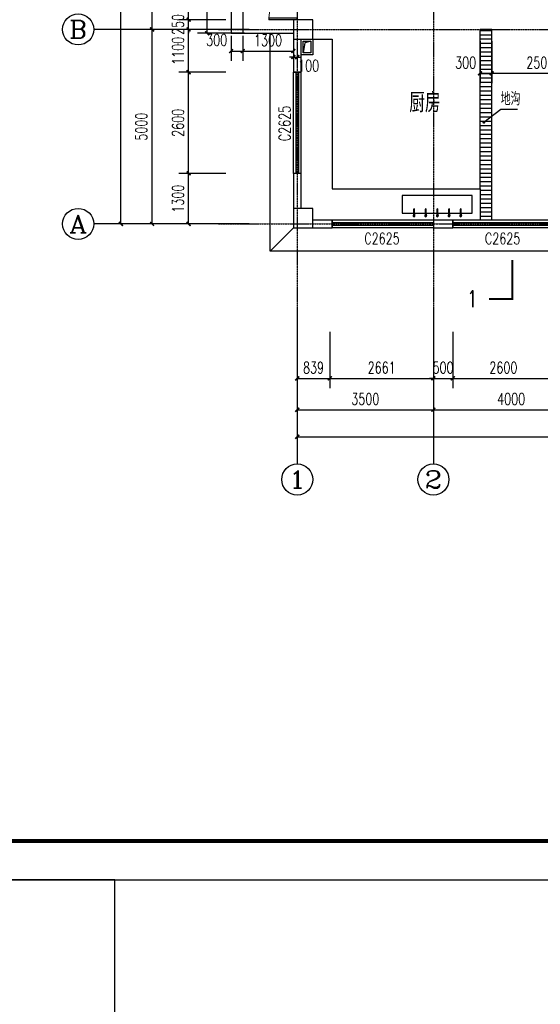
# Model space of a CAD drawing. Header units: inches. Extents: x 224620 to 3435104, y 247406 to 993300.
# Tile 73 of 109: x 268975 to 282359, y 640569 to 665880. Entities that reach past the tile are written whole.
import ezdxf
from ezdxf.enums import TextEntityAlignment as Align

# ---------------------------------------------------------------- set-up
doc = ezdxf.new("R2010")
doc.units = ezdxf.units.IN
doc.header["$MEASUREMENT"] = 0
doc.linetypes.add('CENTER', pattern=[2, 1.25, -0.25, 0.25, -0.25])
for name, color, linetype in [('AXIS', 3, 'Continuous'), ('AXIS_TEXT', 7, 'Continuous'), ('COLUMN', 9, 'Continuous'), ('DIM_LEAD', 3, 'Continuous'), ('DIM_SYMB', 3, 'Continuous'), ('DOTE', 1, 'CENTER'), ('LATRINE', 6, 'Continuous'), ('PUB_DIM', 3, 'Continuous'), ('PUB_TEXT', 7, 'Continuous'), ('PUB_TITLE', 4, 'Continuous'), ('WALL', 2, 'Continuous'), ('WINDOW', 4, 'Continuous'), ('WINDOW_TEXT', 7, 'Continuous'), ('一层及1号楼梯$0$A$0$ASPTA', 4, 'Continuous'), ('看线', 95, 'Continuous'), ('细线02', 66, 'Continuous')]:
    doc.layers.add(name, color=color, linetype=linetype)
doc.styles.add('_HZTXT', font='txt.shx', dxfattribs={"width": 0.8, "bigfont": 'HZTXT.shx'})
doc.styles.add('_TCH_AXIS', font='COMPLEX', dxfattribs={"bigfont": 'GBCBIG'})
doc.styles.add('_TCH_DIM', font='SIMPLEX', dxfattribs={"bigfont": 'GBCBIG'})
doc.styles.add('_TCH_DIM_T3', font='SIMPLEX', dxfattribs={"width": 0.705882, "bigfont": 'GBCBIG'})
doc.styles.add('_TCH_LABEL', font='COMPLEX', dxfattribs={"bigfont": 'GBCBIG'})
doc.styles.add('_TCH_WINDOW', font='SIMPLEX', dxfattribs={"height": 3.5, "bigfont": 'GBCBIG'})
doc.styles.add('COMPLEX', font='COMPLEX')
doc.dimstyles.new('_TCH_ARCH&&100', dxfattribs={"dimtxt": 297.5, "dimasz": 100, "dimexe": 250, "dimexo": 300, "dimgap": 126.25, "dimtad": 1, "dimdec": 0, "dimzin": 0, "dimdsep": 46, "dimtxsty": '_TCH_DIM_T3', "dimblk": 'ARCHTICK', "dimcen": 0.09, "dimclrt": 7, "dimazin": 2, "dimtfac": 1, "dimtdec": 0, "dimtix": 1, "dimtmove": 2, "dimatfit": 3, "dimfxl": 1, "dimtolj": 1, "dimtzin": 0, "dimarcsym": 0})

# ---------------------------------------------------------------- blocks, each defined once
blk = doc.blocks.new('wrtgtg')
at = {"layer": 'PUB_TITLE'}
blk.add_lwpolyline([(-75296, -5841), (8804, -5841), (8804, 53559), (-75296, 53559)], close=True, dxfattribs=at)
at = {"layer": 'PUB_TITLE', "const_width": 100}
blk.add_lwpolyline([(-72796, -4841), (7804, -4841), (7804, 52559), (-72796, 52559)], close=True, dxfattribs=at)
blk = doc.blocks.new('WEFWDF')
at = {"layer": '细线02'}
for points in [[(522, 40), (522, -360), (222, -360), (222, 40), (522, 40)], [(472, -10), (320, -55), (272, -310)]]:
    blk.add_lwpolyline(points, dxfattribs=at)
blk.add_lwpolyline([(472, -10), (472, -310), (272, -310), (272, -10)], close=True, dxfattribs=at)
blk = doc.blocks.new('RTDF')
at = {"layer": '一层及1号楼梯$0$A$0$ASPTA'}
for p, q in [((312, -101), (310, -273)), ((316, -224), (315, -273)), ((316, -224), (336, -223)), ((344, -273), (336, -100)), ((336, -223), (339, -273))]:
    blk.add_line(p, q, dxfattribs=at)
for centre, radius, start, end in [((324, -116), 19.7, 52.2135, 129.6842), ((327, -273), 24.6, 133.7164, 48.1813), ((327, -273), 17.2, 133.5982, 48.2995), ((327, -251), 24.9, 241.298, 300.5997)]:
    blk.add_arc(centre, radius, start, end, dxfattribs=at)
blk = doc.blocks.new('_ArchTick')
at = {"color": 0, "linetype": 'ByBlock', "const_width": 0.4}
blk.add_lwpolyline([(-0.5, -0.5), (0.5, 0.5)], dxfattribs=at)
blk = doc.blocks.new('*D703')
at = {"layer": 'Defpoints', "color": 0}
for p in [(280810, 665630), (281110, 665630), (281110, 664501)]:
    blk.add_point(p, dxfattribs=at)
at = {"layer": 'PUB_DIM', "color": 0, "lineweight": -2}
for p, q in [((280810, 665330), (280810, 664251)), ((281110, 665330), (281110, 664251)), ((280810, 664501), (281110, 664501))]:
    blk.add_line(p, q, dxfattribs=at)
at = {"layer": 'PUB_DIM', "color": 0, "lineweight": -2, "xscale": 100, "yscale": 100, "zscale": 100, "rotation": 180}
blk.add_blockref('_ArchTick', (280810, 664501), dxfattribs=at)
at = {"layer": 'PUB_DIM', "color": 0, "lineweight": -2, "xscale": 100, "yscale": 100, "zscale": 100}
blk.add_blockref('_ArchTick', (281110, 664501), dxfattribs=at)
at = {"layer": 'PUB_DIM', "color": 7, "insert": (280440, 664776), "char_height": 297.5, "attachment_point": 5, "style": '_TCH_DIM_T3'}
blk.add_mtext('\\A1;300', dxfattribs=at)
blk = doc.blocks.new('*D704')
at = {"layer": 'Defpoints', "color": 0}
for p in [(281110, 665630), (283610, 665630), (283610, 664501)]:
    blk.add_point(p, dxfattribs=at)
at = {"layer": 'PUB_DIM', "color": 0, "lineweight": -2}
for p, q in [((281110, 665330), (281110, 664251)), ((283610, 665330), (283610, 664251)), ((281110, 664501), (283610, 664501))]:
    blk.add_line(p, q, dxfattribs=at)
at = {"layer": 'PUB_DIM', "color": 0, "lineweight": -2, "xscale": 100, "yscale": 100, "zscale": 100, "rotation": 180}
blk.add_blockref('_ArchTick', (281110, 664501), dxfattribs=at)
at = {"layer": 'PUB_DIM', "color": 0, "lineweight": -2, "xscale": 100, "yscale": 100, "zscale": 100}
blk.add_blockref('_ArchTick', (283610, 664501), dxfattribs=at)
at = {"layer": 'PUB_DIM', "color": 7, "insert": (282360, 664776), "char_height": 297.5, "attachment_point": 5, "style": '_TCH_DIM_T3'}
blk.add_mtext('\\A1;2500', dxfattribs=at)
blk = doc.blocks.new('*D715')
at = {"layer": 'Defpoints', "color": 0}
for p in [(276010, 665532), (276110, 665532), (276110, 664920)]:
    blk.add_point(p, dxfattribs=at)
at = {"layer": 'PUB_DIM', "color": 0, "lineweight": -2}
for p, q in [((276010, 665232), (276010, 664670)), ((276110, 665232), (276110, 664670)), ((276010, 664920), (275910, 664920)), ((276010, 664920), (276110, 664920)), ((276110, 664920), (276210, 664920))]:
    blk.add_line(p, q, dxfattribs=at)
at = {"layer": 'PUB_DIM', "color": 0, "lineweight": -2, "xscale": 100, "yscale": 100, "zscale": 100}
blk.add_blockref('_ArchTick', (276010, 664920), dxfattribs=at)
at = {"layer": 'PUB_DIM', "color": 0, "lineweight": -2, "xscale": 100, "yscale": 100, "zscale": 100, "rotation": 180}
blk.add_blockref('_ArchTick', (276110, 664920), dxfattribs=at)
at = {"layer": 'PUB_DIM', "color": 7, "insert": (276403, 664699), "char_height": 297.5, "attachment_point": 5, "style": '_TCH_DIM_T3'}
blk.add_mtext('\\A1;100', dxfattribs=at)
blk = doc.blocks.new('*D786')
at = {"layer": 'AXIS', "color": 0, "lineweight": -2}
for p, q in [((274278, 661930), (273068, 661930)), ((273318, 660630), (273318, 661930)), ((274278, 660630), (273068, 660630))]:
    blk.add_line(p, q, dxfattribs=at)
at = {"layer": 'Defpoints', "color": 0}
for p in [(273318, 661930), (274578, 661930), (274578, 660630)]:
    blk.add_point(p, dxfattribs=at)
at = {"layer": 'AXIS', "color": 0, "lineweight": -2, "xscale": 100, "yscale": 100, "zscale": 100}
for p, rotation in [((273318, 661930), 90), ((273318, 660630), 270)]:
    blk.add_blockref('_ArchTick', p, dxfattribs=dict(at, rotation=rotation))
at = {"layer": 'AXIS', "color": 7, "insert": (273043, 661280), "char_height": 297.5, "attachment_point": 5, "rotation": 90, "style": '_TCH_DIM_T3'}
blk.add_mtext('\\A1;1300', dxfattribs=at)
blk = doc.blocks.new('*D787')
at = {"layer": 'AXIS', "color": 0, "lineweight": -2}
for p, q in [((274278, 664530), (273068, 664530)), ((273318, 661930), (273318, 664530)), ((274278, 661930), (273068, 661930))]:
    blk.add_line(p, q, dxfattribs=at)
at = {"layer": 'Defpoints', "color": 0}
for p in [(273318, 664530), (274578, 664530), (274578, 661930)]:
    blk.add_point(p, dxfattribs=at)
at = {"layer": 'AXIS', "color": 0, "lineweight": -2, "xscale": 100, "yscale": 100, "zscale": 100}
for p, rotation in [((273318, 664530), 90), ((273318, 661930), 270)]:
    blk.add_blockref('_ArchTick', p, dxfattribs=dict(at, rotation=rotation))
at = {"layer": 'AXIS', "color": 7, "insert": (273043, 663230), "char_height": 297.5, "attachment_point": 5, "rotation": 90, "style": '_TCH_DIM_T3'}
blk.add_mtext('\\A1;2600', dxfattribs=at)
blk = doc.blocks.new('*D788')
at = {"layer": 'AXIS', "color": 0, "lineweight": -2}
for p, q in [((274278, 665630), (273068, 665630)), ((273318, 664530), (273318, 665630)), ((274278, 664530), (273068, 664530))]:
    blk.add_line(p, q, dxfattribs=at)
at = {"layer": 'Defpoints', "color": 0}
for p in [(273318, 665630), (274578, 665630), (274578, 664530)]:
    blk.add_point(p, dxfattribs=at)
at = {"layer": 'AXIS', "color": 0, "lineweight": -2, "xscale": 100, "yscale": 100, "zscale": 100}
for p, rotation in [((273318, 665630), 90), ((273318, 664530), 270)]:
    blk.add_blockref('_ArchTick', p, dxfattribs=dict(at, rotation=rotation))
at = {"layer": 'AXIS', "color": 7, "insert": (273043, 665080), "char_height": 297.5, "attachment_point": 5, "rotation": 90, "style": '_TCH_DIM_T3'}
blk.add_mtext('\\A1;1100', dxfattribs=at)
blk = doc.blocks.new('*D789')
at = {"layer": 'AXIS', "color": 0, "lineweight": -2}
for p, q in [((274278, 667380), (273068, 667380)), ((273318, 665880), (273318, 667380)), ((274278, 665880), (273068, 665880))]:
    blk.add_line(p, q, dxfattribs=at)
at = {"layer": 'Defpoints', "color": 0}
for p in [(273318, 667380), (274578, 667380), (274578, 665880)]:
    blk.add_point(p, dxfattribs=at)
at = {"layer": 'AXIS', "color": 0, "lineweight": -2, "xscale": 100, "yscale": 100, "zscale": 100}
for p, rotation in [((273318, 667380), 90), ((273318, 665880), 270)]:
    blk.add_blockref('_ArchTick', p, dxfattribs=dict(at, rotation=rotation))
at = {"layer": 'AXIS', "color": 7, "insert": (273043, 666630), "char_height": 297.5, "attachment_point": 5, "rotation": 90, "style": '_TCH_DIM_T3'}
blk.add_mtext('\\A1;1500', dxfattribs=at)
blk = doc.blocks.new('*D837')
at = {"layer": 'AXIS', "color": 0, "lineweight": -2}
for p, q in [((274578, 665630), (272128, 665630)), ((272378, 660630), (272378, 665630)), ((274578, 660630), (272128, 660630))]:
    blk.add_line(p, q, dxfattribs=at)
at = {"layer": 'Defpoints', "color": 0}
for p in [(272378, 665630), (274878, 665630), (274878, 660630)]:
    blk.add_point(p, dxfattribs=at)
at = {"layer": 'AXIS', "color": 0, "lineweight": -2, "xscale": 100, "yscale": 100, "zscale": 100}
for p, rotation in [((272378, 665630), 90), ((272378, 660630), 270)]:
    blk.add_blockref('_ArchTick', p, dxfattribs=dict(at, rotation=rotation))
at = {"layer": 'AXIS', "color": 7, "insert": (272103, 663130), "char_height": 297.5, "attachment_point": 5, "rotation": 90, "style": '_TCH_DIM_T3'}
blk.add_mtext('\\A1;5000', dxfattribs=at)
blk = doc.blocks.new('*D838')
at = {"layer": 'AXIS', "color": 0, "lineweight": -2}
for p, q in [((274578, 670630), (272128, 670630)), ((272378, 665630), (272378, 670630)), ((274578, 665630), (272128, 665630))]:
    blk.add_line(p, q, dxfattribs=at)
at = {"layer": 'Defpoints', "color": 0}
for p in [(272378, 670630), (274878, 670630), (274878, 665630)]:
    blk.add_point(p, dxfattribs=at)
at = {"layer": 'AXIS', "color": 0, "lineweight": -2, "xscale": 100, "yscale": 100, "zscale": 100}
for p, rotation in [((272378, 670630), 90), ((272378, 665630), 270)]:
    blk.add_blockref('_ArchTick', p, dxfattribs=dict(at, rotation=rotation))
at = {"layer": 'AXIS', "color": 7, "insert": (272103, 668130), "char_height": 297.5, "attachment_point": 5, "rotation": 90, "style": '_TCH_DIM_T3'}
blk.add_mtext('\\A1;5000', dxfattribs=at)
blk = doc.blocks.new('*D842')
at = {"layer": 'AXIS', "color": 0, "lineweight": -2}
for p, q in [((274578, 687830), (271328, 687830)), ((271578, 660630), (271578, 687830)), ((274578, 660630), (271328, 660630))]:
    blk.add_line(p, q, dxfattribs=at)
at = {"layer": 'Defpoints', "color": 0}
for p in [(271578, 687830), (274878, 687830), (274878, 660630)]:
    blk.add_point(p, dxfattribs=at)
at = {"layer": 'AXIS', "color": 0, "lineweight": -2, "xscale": 100, "yscale": 100, "zscale": 100}
for p, rotation in [((271578, 687830), 90), ((271578, 660630), 270)]:
    blk.add_blockref('_ArchTick', p, dxfattribs=dict(at, rotation=rotation))
at = {"layer": 'AXIS', "color": 7, "insert": (271303, 674230), "char_height": 297.5, "attachment_point": 5, "rotation": 90, "style": '_TCH_DIM_T3'}
blk.add_mtext('\\A1;27200', dxfattribs=at)
blk = doc.blocks.new('*D843')
at = {"layer": 'AXIS', "color": 0, "lineweight": -2}
for p, q in [((276110, 658160), (276110, 654910)), ((306110, 658160), (306110, 654910)), ((276110, 655160), (306110, 655160))]:
    blk.add_line(p, q, dxfattribs=at)
at = {"layer": 'Defpoints', "color": 0}
for p in [(276110, 658460), (306110, 658460), (306110, 655160)]:
    blk.add_point(p, dxfattribs=at)
at = {"layer": 'AXIS', "color": 0, "lineweight": -2, "xscale": 100, "yscale": 100, "zscale": 100, "rotation": 180}
blk.add_blockref('_ArchTick', (276110, 655160), dxfattribs=at)
at = {"layer": 'AXIS', "color": 0, "lineweight": -2, "xscale": 100, "yscale": 100, "zscale": 100}
blk.add_blockref('_ArchTick', (306110, 655160), dxfattribs=at)
at = {"layer": 'AXIS', "color": 7, "insert": (291110, 655435), "char_height": 297.5, "attachment_point": 5, "style": '_TCH_DIM_T3'}
blk.add_mtext('\\A1;30000', dxfattribs=at)
blk = doc.blocks.new('*D958')
at = {"layer": 'Defpoints', "color": 0}
for p in [(276110, 658160), (276949, 658160), (276949, 656660)]:
    blk.add_point(p, dxfattribs=at)
at = {"layer": 'PUB_DIM', "color": 0, "lineweight": -2}
for p, q in [((276110, 657860), (276110, 656410)), ((276949, 657860), (276949, 656410)), ((276110, 656660), (276949, 656660))]:
    blk.add_line(p, q, dxfattribs=at)
at = {"layer": 'PUB_DIM', "color": 0, "lineweight": -2, "xscale": 100, "yscale": 100, "zscale": 100, "rotation": 180}
blk.add_blockref('_ArchTick', (276110, 656660), dxfattribs=at)
at = {"layer": 'PUB_DIM', "color": 0, "lineweight": -2, "xscale": 100, "yscale": 100, "zscale": 100}
blk.add_blockref('_ArchTick', (276949, 656660), dxfattribs=at)
at = {"layer": 'PUB_DIM', "color": 7, "insert": (276530, 656935), "char_height": 297.5, "attachment_point": 5, "style": '_TCH_DIM_T3'}
blk.add_mtext('\\A1;839', dxfattribs=at)
blk = doc.blocks.new('*D959')
at = {"layer": 'Defpoints', "color": 0}
for p in [(276949, 658160), (279610, 658160), (279610, 656660)]:
    blk.add_point(p, dxfattribs=at)
at = {"layer": 'PUB_DIM', "color": 0, "lineweight": -2}
for p, q in [((276949, 657860), (276949, 656410)), ((279610, 657860), (279610, 656410)), ((276949, 656660), (279610, 656660))]:
    blk.add_line(p, q, dxfattribs=at)
at = {"layer": 'PUB_DIM', "color": 0, "lineweight": -2, "xscale": 100, "yscale": 100, "zscale": 100, "rotation": 180}
blk.add_blockref('_ArchTick', (276949, 656660), dxfattribs=at)
at = {"layer": 'PUB_DIM', "color": 0, "lineweight": -2, "xscale": 100, "yscale": 100, "zscale": 100}
blk.add_blockref('_ArchTick', (279610, 656660), dxfattribs=at)
at = {"layer": 'PUB_DIM', "color": 7, "insert": (278280, 656935), "char_height": 297.5, "attachment_point": 5, "style": '_TCH_DIM_T3'}
blk.add_mtext('\\A1;2661', dxfattribs=at)
blk = doc.blocks.new('*D960')
at = {"layer": 'Defpoints', "color": 0}
for p in [(279610, 658160), (280110, 658160), (280110, 656660)]:
    blk.add_point(p, dxfattribs=at)
at = {"layer": 'PUB_DIM', "color": 0, "lineweight": -2}
for p, q in [((279610, 657860), (279610, 656410)), ((280110, 657860), (280110, 656410)), ((279610, 656660), (279510, 656660)), ((279610, 656660), (280110, 656660)), ((280110, 656660), (280210, 656660))]:
    blk.add_line(p, q, dxfattribs=at)
at = {"layer": 'PUB_DIM', "color": 0, "lineweight": -2, "xscale": 100, "yscale": 100, "zscale": 100}
blk.add_blockref('_ArchTick', (279610, 656660), dxfattribs=at)
at = {"layer": 'PUB_DIM', "color": 0, "lineweight": -2, "xscale": 100, "yscale": 100, "zscale": 100, "rotation": 180}
blk.add_blockref('_ArchTick', (280110, 656660), dxfattribs=at)
at = {"layer": 'PUB_DIM', "color": 7, "insert": (279860, 656935), "char_height": 297.5, "attachment_point": 5, "style": '_TCH_DIM_T3'}
blk.add_mtext('\\A1;500', dxfattribs=at)
blk = doc.blocks.new('*D961')
at = {"layer": 'Defpoints', "color": 0}
for p in [(280110, 658160), (282710, 658160), (282710, 656660)]:
    blk.add_point(p, dxfattribs=at)
at = {"layer": 'PUB_DIM', "color": 0, "lineweight": -2}
for p, q in [((280110, 657860), (280110, 656410)), ((282710, 657860), (282710, 656410)), ((280110, 656660), (282710, 656660))]:
    blk.add_line(p, q, dxfattribs=at)
at = {"layer": 'PUB_DIM', "color": 0, "lineweight": -2, "xscale": 100, "yscale": 100, "zscale": 100, "rotation": 180}
blk.add_blockref('_ArchTick', (280110, 656660), dxfattribs=at)
at = {"layer": 'PUB_DIM', "color": 0, "lineweight": -2, "xscale": 100, "yscale": 100, "zscale": 100}
blk.add_blockref('_ArchTick', (282710, 656660), dxfattribs=at)
at = {"layer": 'PUB_DIM', "color": 7, "insert": (281410, 656935), "char_height": 297.5, "attachment_point": 5, "style": '_TCH_DIM_T3'}
blk.add_mtext('\\A1;2600', dxfattribs=at)
blk = doc.blocks.new('*D980')
at = {"layer": 'Defpoints', "color": 0}
for p in [(276110, 658460), (279610, 658460), (279610, 655853)]:
    blk.add_point(p, dxfattribs=at)
at = {"layer": 'PUB_DIM', "color": 0, "lineweight": -2}
for p, q in [((276110, 658160), (276110, 655603)), ((279610, 658160), (279610, 655603)), ((276110, 655853), (279610, 655853))]:
    blk.add_line(p, q, dxfattribs=at)
at = {"layer": 'PUB_DIM', "color": 0, "lineweight": -2, "xscale": 100, "yscale": 100, "zscale": 100, "rotation": 180}
blk.add_blockref('_ArchTick', (276110, 655853), dxfattribs=at)
at = {"layer": 'PUB_DIM', "color": 0, "lineweight": -2, "xscale": 100, "yscale": 100, "zscale": 100}
blk.add_blockref('_ArchTick', (279610, 655853), dxfattribs=at)
at = {"layer": 'PUB_DIM', "color": 7, "insert": (277860, 656128), "char_height": 297.5, "attachment_point": 5, "style": '_TCH_DIM_T3'}
blk.add_mtext('\\A1;3500', dxfattribs=at)
blk = doc.blocks.new('*D981')
at = {"layer": 'Defpoints', "color": 0}
for p in [(279610, 658460), (283610, 658460), (283610, 655853)]:
    blk.add_point(p, dxfattribs=at)
at = {"layer": 'PUB_DIM', "color": 0, "lineweight": -2}
for p, q in [((279610, 658160), (279610, 655603)), ((283610, 658160), (283610, 655603)), ((279610, 655853), (283610, 655853))]:
    blk.add_line(p, q, dxfattribs=at)
at = {"layer": 'PUB_DIM', "color": 0, "lineweight": -2, "xscale": 100, "yscale": 100, "zscale": 100, "rotation": 180}
blk.add_blockref('_ArchTick', (279610, 655853), dxfattribs=at)
at = {"layer": 'PUB_DIM', "color": 0, "lineweight": -2, "xscale": 100, "yscale": 100, "zscale": 100}
blk.add_blockref('_ArchTick', (283610, 655853), dxfattribs=at)
at = {"layer": 'PUB_DIM', "color": 7, "insert": (281610, 656128), "char_height": 297.5, "attachment_point": 5, "style": '_TCH_DIM_T3'}
blk.add_mtext('\\A1;4000', dxfattribs=at)
blk = doc.blocks.new('_FZHK')
blk.add_lwpolyline([(-0.5, -0.5), (0.5, -0.5), (0.5, 0.5), (-0.5, 0.5)], close=True)
blk = doc.blocks.new('$DorLib2D$00000002')
for p, q in [((-0.5, 0), (-0.5, 0.4875)), ((-0.475, 0.4875), (-0.5, 0.4875)), ((-0.475, 0), (-0.475, 0.4875)), ((0.475, 0), (0.475, 0.4875)), ((0.475, 0.4875), (0.5, 0.4875)), ((0.5, 0), (0.5, 0.4875)), ((-0.5, 0), (-0.475, 0)), ((0.5, 0), (0.475, 0))]:
    blk.add_line(p, q)
at = {"lineweight": 13}
for centre, start, end in [((-0.4875, 0), 0, 88.53072), ((0.4875, 0), 91.46928, 180)]:
    blk.add_arc(centre, 0.4875, start, end, dxfattribs=at)
blk = doc.blocks.new('$TCHSYS$WIN2D')
for p, q in [((-0.5, 0.5), (0.5, 0.5)), ((-0.5, 0.5), (-0.5, -0.5)), ((0.5, 0.5), (0.5, -0.5)), ((0.5, 0.1667), (-0.5, 0.1667)), ((0.5, -0.1667), (-0.5, -0.1667)), ((-0.5, -0.5), (0.5, -0.5))]:
    blk.add_line(p, q)
blk = doc.blocks.new('_AXISO')
blk.add_circle((0, 0), 0.5)
at = {"layer": 'AXIS_TEXT', "style": 'COMPLEX', "width": 1.041667}
blk.add_attdef('A', text='', height=0.56, dxfattribs=at).set_placement((-0.25, -0.28), (0.25, -0.28), align=Align.FIT)
blk = doc.blocks.new('*D602')
at = {"layer": 'Defpoints', "color": 0}
for p in [(274710, 665764), (276010, 665764), (276010, 665073)]:
    blk.add_point(p, dxfattribs=at)
at = {"layer": 'PUB_DIM', "color": 0, "lineweight": -2}
for p, q in [((274710, 665464), (274710, 664823)), ((276010, 665464), (276010, 664823)), ((274710, 665073), (276010, 665073))]:
    blk.add_line(p, q, dxfattribs=at)
at = {"layer": 'PUB_DIM', "color": 0, "lineweight": -2, "xscale": 100, "yscale": 100, "zscale": 100, "rotation": 180}
blk.add_blockref('_ArchTick', (274710, 665073), dxfattribs=at)
at = {"layer": 'PUB_DIM', "color": 0, "lineweight": -2, "xscale": 100, "yscale": 100, "zscale": 100}
blk.add_blockref('_ArchTick', (276010, 665073), dxfattribs=at)
at = {"layer": 'PUB_DIM', "color": 7, "insert": (275360, 665348), "char_height": 297.5, "attachment_point": 5, "style": '_TCH_DIM_T3'}
blk.add_mtext('\\A1;1300', dxfattribs=at)
blk = doc.blocks.new('*D603')
at = {"layer": 'Defpoints', "color": 0}
for p in [(274410, 665764), (274710, 665764), (274710, 665073)]:
    blk.add_point(p, dxfattribs=at)
at = {"layer": 'PUB_DIM', "color": 0, "lineweight": -2}
for p, q in [((274410, 665464), (274410, 664823)), ((274710, 665464), (274710, 664823)), ((274410, 665073), (274710, 665073))]:
    blk.add_line(p, q, dxfattribs=at)
at = {"layer": 'PUB_DIM', "color": 0, "lineweight": -2, "xscale": 100, "yscale": 100, "zscale": 100, "rotation": 180}
blk.add_blockref('_ArchTick', (274410, 665073), dxfattribs=at)
at = {"layer": 'PUB_DIM', "color": 0, "lineweight": -2, "xscale": 100, "yscale": 100, "zscale": 100}
blk.add_blockref('_ArchTick', (274710, 665073), dxfattribs=at)
at = {"layer": 'PUB_DIM', "color": 7, "insert": (274040, 665357), "char_height": 297.5, "attachment_point": 5, "style": '_TCH_DIM_T3'}
blk.add_mtext('\\A1;300', dxfattribs=at)
blk = doc.blocks.new('*D604')
at = {"layer": 'AXIS', "color": 0, "lineweight": -2}
for p, q in [((274755, 667630), (273545, 667630)), ((273795, 665530), (273795, 667630)), ((274755, 665530), (273545, 665530))]:
    blk.add_line(p, q, dxfattribs=at)
at = {"layer": 'Defpoints', "color": 0}
for p in [(273795, 667630), (275055, 667630), (275055, 665530)]:
    blk.add_point(p, dxfattribs=at)
at = {"layer": 'AXIS', "color": 0, "lineweight": -2, "xscale": 100, "yscale": 100, "zscale": 100}
for p, rotation in [((273795, 667630), 90), ((273795, 665530), 270)]:
    blk.add_blockref('_ArchTick', p, dxfattribs=dict(at, rotation=rotation))
at = {"layer": 'AXIS', "color": 7, "insert": (273520, 666580), "char_height": 297.5, "attachment_point": 5, "rotation": 90, "style": '_TCH_DIM_T3'}
blk.add_mtext('\\A1;2100', dxfattribs=at)
blk = doc.blocks.new('*D606')
at = {"layer": 'AXIS', "color": 0, "lineweight": -2}
for p, q in [((273318, 665880), (273318, 665980)), ((274278, 665880), (273068, 665880)), ((273318, 665630), (273318, 665880)), ((274278, 665630), (273068, 665630)), ((273318, 665630), (273318, 665530))]:
    blk.add_line(p, q, dxfattribs=at)
at = {"layer": 'Defpoints', "color": 0}
for p in [(273318, 665880), (274578, 665880), (274578, 665630)]:
    blk.add_point(p, dxfattribs=at)
at = {"layer": 'AXIS', "color": 0, "lineweight": -2, "xscale": 100, "yscale": 100, "zscale": 100}
for p, rotation in [((273318, 665880), 270), ((273318, 665630), 90)]:
    blk.add_blockref('_ArchTick', p, dxfattribs=dict(at, rotation=rotation))
at = {"layer": 'AXIS', "color": 7, "insert": (273043, 665755), "char_height": 297.5, "attachment_point": 5, "rotation": 90, "style": '_TCH_DIM_T3'}
blk.add_mtext('\\A1;250', dxfattribs=at)

msp = doc.modelspace()

# ---------------------------------------------------------------- hatches: boundary and pattern name
at = {"layer": '看线'}
h = msp.add_hatch(dxfattribs=at)
h.set_pattern_fill('ANSI31', color=256, scale=70, angle=135)
h.set_pattern_definition([(180, (-345339, 131316.6), (-2e-14, -111.125), [])])
h.paths.add_polyline_path([(281110.4, 665629.7), (280810.4, 665629.7), (280810.4, 661529.7), (280810.4, 660729.7), (281110.4, 660729.7)])

# ---------------------------------------------------------------- linework, layer by layer
msp.add_lwpolyline([(250809, 638057.3), (271417.2, 638057.3), (271417.2, 643766), (250809, 643766)], close=True)
at = {"layer": 'AXIS'}
for p, q in [((274877.8, 665629.7), (270877.8, 665629.7)), ((274877.8, 660629.7), (270877.8, 660629.7)), ((276110.4, 658460.1), (276110.4, 654460.1)), ((279610.4, 658460.1), (279610.4, 654460.1))]:
    msp.add_line(p, q, dxfattribs=at)
at = {"layer": 'DIM_LEAD'}
for p, q in [((280909, 663246.6), (281347.7, 663576.8)), ((280909, 663246.6), (281347.7, 663576.8)), ((281347.7, 663576.8), (281773.9, 663576.8))]:
    msp.add_line(p, q, dxfattribs=at)
at = {"layer": 'DIM_LEAD', "const_width": 40}
msp.add_lwpolyline([(280893.1, 663234.6, 1), (280925, 663258.7, 1)], format="xyb", close=True, dxfattribs=at)
msp.add_lwpolyline([(280893.1, 663234.6, 1), (280925, 663258.7, 1)], format="xyb", close=True, dxfattribs=at)
at = {"layer": 'DIM_SYMB', "const_width": 50}
msp.add_lwpolyline([(281043.5, 658703.1), (281643.5, 658703.1), (281643.5, 659703.1)], dxfattribs=at)
at = {"layer": 'DOTE'}
for p, q in [((276110.4, 689660.1), (276110.4, 658460.1)), ((279610.4, 689660.1), (279610.4, 658460.1)), ((274077.8, 665629.7), (310068, 665629.7)), ((274077.8, 660629.7), (310068, 660629.7))]:
    msp.add_line(p, q, dxfattribs=at)
at = {"layer": 'LATRINE'}
msp.add_line((275410.4, 659929.7), (276010.4, 660529.7), dxfattribs=at)
msp.add_lwpolyline([(283460.4, 659929.7), (275410.4, 659929.7), (275410.4, 665527.7)], dxfattribs=at)
at = {"layer": 'PUB_DIM'}
for points in [[(274710.4, 667729.7), (274410.4, 667729.7), (274410.4, 665529.7), (274710.4, 665529.7)], [(276010.4, 667729.7), (274710.4, 667729.7), (274710.4, 665529.7), (276010.4, 665529.7)]]:
    msp.add_lwpolyline(points, dxfattribs=at)
at = {"layer": 'WALL'}
for p, q in [((276010.4, 665379.7), (276010.4, 664529.7)), ((276210.4, 664529.7), (276210.4, 665379.7)), ((276510.4, 665379.7), (277010.4, 665379.7)), ((277010.4, 665379.7), (277010.4, 661529.7)), ((276010.4, 664529.7), (276210.4, 664529.7)), ((276210.4, 661929.7), (276010.4, 661929.7)), ((276010.4, 661929.7), (276010.4, 661029.7)), ((276210.4, 661029.7), (276210.4, 661929.7)), ((277010.4, 661529.7), (280810.4, 661529.7)), ((280810.4, 661529.7), (280810.4, 660729.7)), ((277010.4, 660729.7), (276510.4, 660729.7)), ((277010.4, 660529.7), (277010.4, 660729.7)), ((280110.4, 660729.7), (279610.4, 660729.7)), ((279610.4, 660729.7), (279610.4, 660529.7)), ((280110.4, 660529.7), (280110.4, 660729.7)), ((276510.4, 660529.7), (277010.4, 660529.7)), ((279610.4, 660529.7), (280110.4, 660529.7))]:
    msp.add_line(p, q, dxfattribs=at)
at = {"layer": '看线'}
for p, q in [((280810.4, 661529.7), (280810.4, 665629.7)), ((281110.4, 665629.7), (280810.4, 665629.7)), ((281110.4, 660729.7), (281110.4, 665629.7))]:
    msp.add_line(p, q, dxfattribs=at)
msp.add_lwpolyline([(278810.4, 661357.9), (278810.4, 660907.9), (280610.4, 660907.9), (280610.4, 661357.9), (278810.4, 661357.9)], dxfattribs=at)

# ---------------------------------------------------------------- block references
msp.add_blockref('wrtgtg', (326104.7, 649607.2))
at = {"layer": 'AXIS'}
ref = msp.add_blockref('_AXISO', (270477.8, 665629.7), dxfattribs=dict(at, xscale=800, yscale=800, zscale=800))
ref.add_attrib('A', 'B', dxfattribs={"layer": 'AXIS_TEXT', "height": 452.5, "style": '_TCH_AXIS', "width": 1.5}).set_placement((270251.5, 665403.4), (270704.1, 665403.4), align=Align.FIT)
ref = msp.add_blockref('_AXISO', (270477.8, 660629.7), dxfattribs=dict(at, xscale=800, yscale=800, zscale=800))
ref.add_attrib('A', 'A', dxfattribs={"layer": 'AXIS_TEXT', "height": 452.5, "style": '_TCH_AXIS', "width": 1.3125}).set_placement((270251.5, 660403.4), (270704.1, 660403.4), align=Align.FIT)
ref = msp.add_blockref('_AXISO', (276110.4, 654060.1), dxfattribs=dict(at, xscale=800, yscale=800, zscale=800))
ref.add_attrib('A', '1', dxfattribs={"layer": 'AXIS_TEXT', "height": 452.5, "style": '_TCH_AXIS', "width": 4.2}).set_placement((275884.1, 653833.9), (276336.6, 653833.9), align=Align.FIT)
ref = msp.add_blockref('_AXISO', (279610.4, 654060.1), dxfattribs=dict(at, xscale=800, yscale=800, zscale=800))
ref.add_attrib('A', '2', dxfattribs={"layer": 'AXIS_TEXT', "height": 452.5, "style": '_TCH_AXIS', "width": 1.5}).set_placement((279384.1, 653833.9), (279836.6, 653833.9), align=Align.FIT)
at = {"layer": 'COLUMN', "xscale": 500, "yscale": 500, "zscale": 500}
for p in [(276260.4, 665629.7), (276260.4, 660779.7)]:
    msp.add_blockref('_FZHK', p, dxfattribs=at)
at = {"layer": 'WALL'}
msp.add_blockref('WEFWDF', (275987.9, 665339.5), dxfattribs=at)
at = {"layer": 'WINDOW', "xscale": -1500, "yscale": 1500, "zscale": -1500, "rotation": 90}
msp.add_blockref('$DorLib2D$00000002', (276110.4, 666629.7), dxfattribs=at)
at = {"layer": 'WINDOW'}
ref = msp.add_blockref('$TCHSYS$WIN2D', (276110.4, 663229.7), dxfattribs=dict(at, xscale=2600, yscale=-200, zscale=2600, rotation=90))
ref.add_attrib('A', 'C2625', (275934.1, 662754.7), dxfattribs={"layer": 'WINDOW_TEXT', "height": 297.5, "rotation": 90, "style": '_TCH_WINDOW', "width": 0.705882})
ref = msp.add_blockref('$TCHSYS$WIN2D', (278310.4, 660629.7), dxfattribs=dict(at, xscale=2600, yscale=-200, zscale=2600, rotation=180))
ref.add_attrib('A', 'C2625', (277835.4, 660106), dxfattribs={"layer": 'WINDOW_TEXT', "height": 297.5, "style": '_TCH_WINDOW', "width": 0.705882})
ref = msp.add_blockref('$TCHSYS$WIN2D', (281410.4, 660629.7), dxfattribs=dict(at, xscale=2600, yscale=-200, zscale=2600, rotation=180))
ref.add_attrib('A', 'C2625', (280935.4, 660106), dxfattribs={"layer": 'WINDOW_TEXT', "height": 297.5, "style": '_TCH_WINDOW', "width": 0.705882})
at = {"layer": '看线', "rotation": 359.0511428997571}
for p in [(278791.3, 661116.8), (279091.3, 661116.8), (279391.3, 661116.8), (279691.3, 661116.8), (279991.3, 661116.8)]:
    msp.add_blockref('RTDF', p, dxfattribs=at)

# ---------------------------------------------------------------- texts
at = {"layer": 'PUB_TEXT'}
for s, height, style, width, p in [('厨房', 500, '_HZTXT', 0.8, (278993.2, 663499.4)), ('1', 425, '_TCH_LABEL', 0.705882, (280479.2, 658490.6))]:
    msp.add_text(s, height=height, dxfattribs=dict(at, style=style, width=width)).set_placement(p)
at = {"layer": 'PUB_TEXT', "style": '_TCH_DIM'}
msp.add_text('地沟', height=337.59, dxfattribs=at).set_placement((281342, 663676.9))

# ---------------------------------------------------------------- dimensions: what is measured, and where the dimension line sits
at = {"layer": 'AXIS'}
for p1, p2, distance, picture, middle in [((274877.8, 660629.7), (274877.8, 687829.7), 3300, '*D842', (271302.8, 674229.7)), ((274877.8, 665629.7), (274877.8, 670629.7), 2500, '*D838', (272102.8, 668129.7)), ((274577.8, 665879.7), (274577.8, 667379.7), 1260.1, '*D789', (273042.7, 666629.7)), ((275054.7, 665529.7), (275054.7, 667629.7), 1260.1, '*D604', (273519.7, 666579.7)), ((274577.8, 665629.7), (274577.8, 665879.7), 1260.1, '*D606', (273042.7, 665754.7)), ((274877.8, 660629.7), (274877.8, 665629.7), 2500, '*D837', (272102.8, 663129.7)), ((274577.8, 664529.7), (274577.8, 665629.7), 1260.1, '*D788', (273042.7, 665079.7)), ((274577.8, 661929.7), (274577.8, 664529.7), 1260.1, '*D787', (273042.7, 663229.7)), ((274577.8, 660629.7), (274577.8, 661929.7), 1260.1, '*D786', (273042.7, 661279.7)), ((276110.4, 658460.1), (306110.4, 658460.1), -3300, '*D843', (291110.4, 655435.1))]:
    dim = msp.add_aligned_dim(p1=p1, p2=p2, distance=distance, dimstyle='_TCH_ARCH&&100', dxfattribs=at)
    dim.commit()
    dim.dimension.update_dxf_attribs({"geometry": picture, "text_midpoint": middle})
at = {"layer": 'PUB_DIM'}
for base, p1, p2, picture, middle in [((274710.4, 665072.6), (274410.4, 665763.9), (274710.4, 665763.9), '*D603', (274040.4, 665357.4)), ((276110.4, 664919.8), (276010.4, 665531.6), (276110.4, 665531.6), '*D715', (276402.8, 664698.6)), ((281110.4, 664501.3), (280810.4, 665629.7), (281110.4, 665629.7), '*D703', (280440.4, 664776.3))]:
    dim = msp.add_linear_dim(base=base, p1=p1, p2=p2, angle=0, dimstyle='_TCH_ARCH&&100', dxfattribs=at)
    dim.commit()
    dim.dimension.update_dxf_attribs({"geometry": picture, "text_midpoint": middle, "dimtype": 161})
for p1, p2, distance, picture, middle in [((274710.4, 665763.9), (276010.4, 665763.9), -691.3, '*D602', (275360.4, 665347.6)), ((281110.4, 665629.7), (283610.4, 665629.7), -1128.4, '*D704', (282360.4, 664776.3)), ((276110.4, 658460.1), (279610.4, 658460.1), -2606.8, '*D980', (277860.4, 656128.4)), ((279610.4, 658460.1), (283610.4, 658460.1), -2606.8, '*D981', (281610.4, 656128.4)), ((276110.4, 658160.1), (276949.1, 658160.1), -1499.9, '*D958', (276529.7, 656935.3)), ((276949.1, 658160.1), (279610.4, 658160.1), -1499.9, '*D959', (278279.7, 656935.3)), ((279610.4, 658160.1), (280110.4, 658160.1), -1499.9, '*D960', (279860.4, 656935.3)), ((280110.4, 658160.1), (282710.4, 658160.1), -1499.9, '*D961', (281410.4, 656935.3))]:
    dim = msp.add_aligned_dim(p1=p1, p2=p2, distance=distance, dimstyle='_TCH_ARCH&&100', dxfattribs=at)
    dim.commit()
    dim.dimension.update_dxf_attribs({"geometry": picture, "text_midpoint": middle})

doc.saveas('drawing.dxf')
